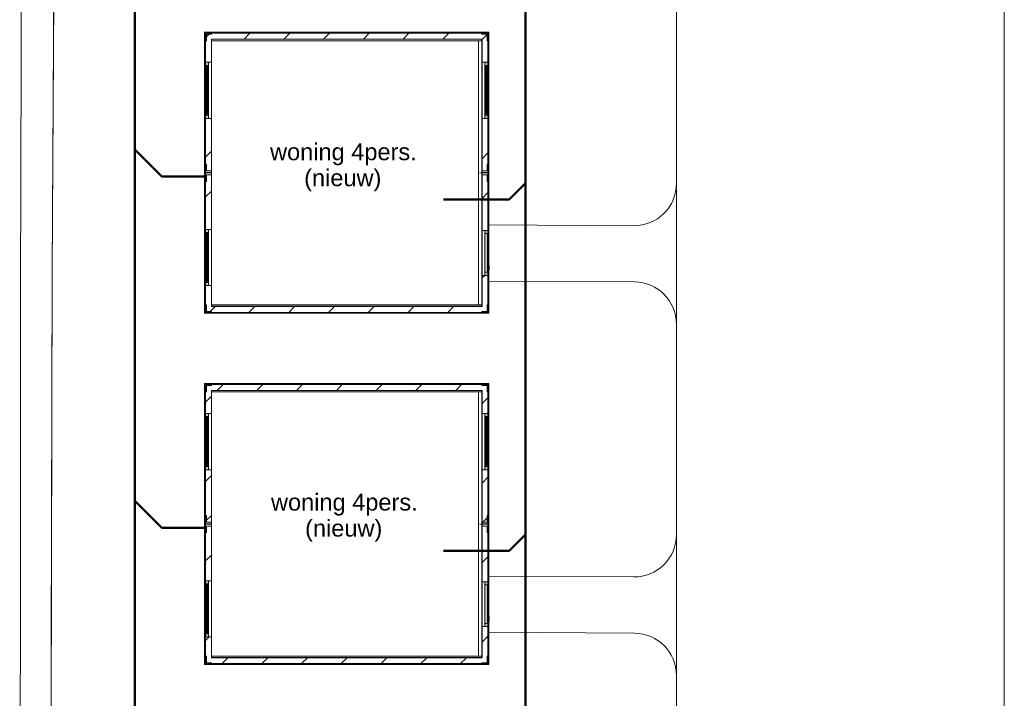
# Model space of a CAD drawing. Header units: millimetres. Extents: x -159785 to 90015, y -49332 to 203345.
# Tile 5 of 28: x -72960 to -51944, y 52597 to 67086. Entities that reach past the tile are written whole.
import ezdxf

# ---------------------------------------------------------------- set-up
doc = ezdxf.new("R2010")
doc.units = ezdxf.units.MM
doc.linetypes.add('ARC Dash', pattern=[4, 2, -2])
for name, color, linetype, lineweight in [('A--L$01A__Algemeen', 7, 'Continuous', 9), ('A--L23__Vloeren', 3, 'Continuous', 9), ('A--LD30__DetailPenMiddel', 3, 'Continuous', 9), ('A--T$01A__Algemeen', 1, 'Continuous', 13), ('B-WE-OG-TERREIN_ERF-GV', 10, 'Continuous', 20), ('B-WE-OG-TERREIN_OEVER-GV', 10, 'Continuous', 20), ('B-WE-OG-WATER-GV', 4, 'Continuous', 20), ('Montfoort-BGT_aangepast_dwg', 8, 'Continuous', 9)]:
    doc.layers.add(name, color=color, linetype=linetype, lineweight=lineweight)
doc.styles.add('Arial', font='arial.ttf', dxfattribs={"height": 360})

# ---------------------------------------------------------------- blocks, each defined once
blk = doc.blocks.new('90_GM_unit 6x6m - 90_GM_unit 6x6m-V3-00 Riolering')
at = {"layer": 'A--L$01A__Algemeen'}
h = blk.add_hatch(color=256, dxfattribs=at)
h.paths.add_polyline_path([(6050, -6000), (6070, -6000), (6070, -5820), (6050, -5820), (6050, -5980), (5920, -5980), (5920, -6000), (6030, -6000)])
h.paths.add_polyline_path([(150, -6000), (150, -5980), (20, -5980), (20, -5820), (0, -5820), (0, -6000), (145, -6000)])
h.paths.add_polyline_path([(6050, -3183), (6070, -3183), (6070, -3003), (6050, -3003), (6050, -3183)])
h.paths.add_polyline_path([(20, -3183), (20, -3003), (0, -3003), (0, -3183), (20, -3183)])
h.paths.add_polyline_path([(6050, -2997), (6070, -2997), (6070, -2817), (6050, -2817), (6050, -2997)])
h.paths.add_polyline_path([(20, -2997), (20, -2817), (0, -2817), (0, -2997), (20, -2997)])
h.paths.add_polyline_path([(6050, -180), (6070, -180), (6070, 0), (5920, 0), (5920, -20), (6050, -20), (6050, -180)])
h.paths.add_polyline_path([(5, -180), (20, -180), (20, -20), (150, -20), (150, 0), (0, 0), (0, -180)])
h = blk.add_hatch(dxfattribs=at)
h.set_pattern_fill('FP_5', color=256, style=0, pattern_type=2)
h.set_pattern_definition([(45, (77426.33, -54306.34), (-424.264, 424.264), [])])
h.paths.add_polyline_path([(6050, -5980), (6050, -5190), (5925, -5190), (5925, -5855), (145, -5855), (145, -5410), (20, -5410), (20, -5980), (5850, -5980)])
h.paths.add_polyline_path([(6050, -4230), (6050, -1840), (5925, -1840), (5925, -4230)])
h.paths.add_polyline_path([(145, -4210), (145, -1840), (20, -1840), (20, -4210)])
h.paths.add_polyline_path([(6050, -640), (6050, -20), (20, -20), (20, -640), (145, -640), (145, -145), (5925, -145), (5925, -640), (6049, -640)])
h = blk.add_hatch(color=256, dxfattribs=at)
h.paths.add_polyline_path([(20, -5410), (87, -5410), (87, -5343), (20, -5343), (20, -5410)])
h.paths.add_polyline_path([(87, -4844), (87, -4777), (63, -4777), (63, -4844)])
h.paths.add_polyline_path([(43, -4844), (43, -4777), (20, -4777), (20, -4844)])
h.paths.add_polyline_path([(43, -4277), (87, -4277), (87, -4210), (20, -4210), (20, -4277), (43, -4277)])
h.paths.add_polyline_path([(87, -1840), (87, -1773), (20, -1773), (20, -1840), (63, -1840)])
h.paths.add_polyline_path([(87, -1274), (87, -1274), (87, -1207), (63, -1207), (63, -1274)])
h.paths.add_polyline_path([(43, -1274), (43, -1207), (20, -1207), (20, -1274)])
h.paths.add_polyline_path([(43, -707), (87, -707), (87, -640), (20, -640), (20, -707), (43, -707)])
h = blk.add_hatch(color=256, dxfattribs=at)
h.paths.add_polyline_path([(5989, -5190), (6050, -5190), (6050, -5123), (5983, -5123), (5983, -5190)])
h.paths.add_polyline_path([(6050, -4297), (6050, -4230), (5983, -4230), (5983, -4297), (6050, -4297)])
h.paths.add_polyline_path([(6050, -1840), (6050, -1773), (5983, -1773), (5983, -1840), (6026, -1840)])
h.paths.add_polyline_path([(6050, -1274), (6050, -1207), (6026, -1207), (6026, -1274)])
h.paths.add_polyline_path([(6006, -1274), (6006, -1207), (5983, -1207), (5983, -1274)])
h.paths.add_polyline_path([(6048, -707), (6050, -707), (6049, -640), (5983, -640), (5983, -707), (6026, -707)])
blk.add_hatch(color=256, dxfattribs=at).paths.add_polyline_path([(6040, -5123), (6040, -4297), (5983, -4297), (5983, -5123)])
for p, q in [((150, 0), (0, 0)), ((0, 0), (0, -180)), ((0, -180), (0, -2817)), ((0, -180), (40, -180)), ((6050, -20), (20, -20)), ((20, -20), (20, -640)), ((40, -180), (40, -40)), ((40, -40), (150, -40)), ((145, -145), (145, -640)), ((5925, -145), (145, -145)), ((145, -640), (145, -145)), ((145, -145), (5925, -145)), ((5920, 0), (150, 0)), ((150, -40), (150, 0)), ((150, -640), (150, -150)), ((150, -150), (5920, -150)), ((150, -180), (5920, -180)), ((5850, -5820), (5850, -180)), ((6070, 0), (5920, 0)), ((5920, 0), (5920, -40)), ((5920, -40), (6030, -40)), ((5920, -150), (5920, -640)), ((5925, -640), (5925, -145)), ((5925, -145), (5925, -640)), ((6030, -40), (6030, -180)), ((6030, -180), (6070, -180)), ((6050, -640), (6050, -20)), ((6070, -180), (6070, 0)), ((6070, -2817), (6070, -180)), ((87, -640), (20, -640)), ((20, -640), (20, -707)), ((20, -640), (145, -640)), ((20, -707), (87, -707)), ((20, -1207), (20, -707)), ((63, -707), (43, -707)), ((43, -707), (43, -1773)), ((63, -1773), (63, -707)), ((87, -707), (87, -640)), ((87, -707), (87, -1207)), ((145, -640), (150, -640)), ((145, -1840), (145, -640)), ((145, -1840), (145, -640)), ((150, -640), (150, -1840)), ((5920, -640), (5925, -640)), ((5920, -1840), (5920, -640)), ((5925, -640), (5925, -1840)), ((5925, -640), (6050, -640)), ((5925, -640), (5925, -1840)), ((5983, -640), (5983, -707)), ((6050, -640), (5983, -640)), ((5983, -707), (6050, -707)), ((5983, -1207), (5983, -707)), ((6006, -707), (6006, -1773)), ((6026, -707), (6006, -707)), ((6026, -1773), (6026, -707)), ((6050, -707), (6050, -640)), ((6050, -707), (6050, -1207)), ((87, -1207), (20, -1207)), ((20, -1207), (20, -1274)), ((87, -1274), (87, -1207)), ((5983, -1207), (5983, -1274)), ((6050, -1207), (5983, -1207)), ((6050, -1274), (6050, -1207)), ((20, -1274), (87, -1274)), ((20, -1773), (20, -1274)), ((87, -1274), (87, -1773)), ((5983, -1274), (6050, -1274)), ((5983, -1773), (5983, -1274)), ((6050, -1274), (6050, -1773)), ((87, -1773), (20, -1773)), ((20, -1773), (20, -1840)), ((20, -1840), (87, -1840)), ((20, -1840), (20, -4210)), ((145, -1840), (20, -1840)), ((43, -1773), (63, -1773)), ((87, -1840), (87, -1773)), ((145, -1840), (145, -4210)), ((150, -1840), (145, -1840)), ((145, -4210), (145, -1840)), ((150, -4210), (150, -1840)), ((5925, -1840), (5920, -1840)), ((5920, -1840), (5920, -4230)), ((5925, -4230), (5925, -1840)), ((6050, -1840), (5925, -1840)), ((5925, -1840), (5925, -4230)), ((5983, -1773), (5983, -1840)), ((6050, -1773), (5983, -1773)), ((5983, -1840), (6050, -1840)), ((6006, -1773), (6026, -1773)), ((6050, -1840), (6050, -1773)), ((6050, -4230), (6050, -1840)), ((40, -2817), (0, -2817)), ((0, -2817), (0, -2997)), ((40, -2958), (40, -2817)), ((6070, -2817), (6030, -2817)), ((6030, -2817), (6030, -2958)), ((6070, -2997), (6070, -2817)), ((0, -2997), (0, -3003)), ((0, -2997), (150, -2997)), ((150, -3003), (0, -3003)), ((0, -3003), (0, -3183)), ((150, -2958), (40, -2958)), ((40, -3183), (40, -3043)), ((40, -3043), (150, -3043)), ((150, -2997), (150, -2958)), ((150, -3043), (150, -3003)), ((5920, -2958), (5920, -2997)), ((6030, -2958), (5920, -2958)), ((5920, -2997), (6070, -2997)), ((6070, -3003), (5920, -3003)), ((5920, -3003), (5920, -3043)), ((5920, -3043), (6030, -3043)), ((6030, -3043), (6030, -3183)), ((6070, -3003), (6070, -2997)), ((6070, -3183), (6070, -3003)), ((0, -3183), (0, -5820)), ((0, -3183), (40, -3183)), ((6030, -3183), (6070, -3183)), ((6070, -4973), (6070, -3183)), ((87, -4210), (20, -4210)), ((20, -4210), (20, -4277)), ((20, -4210), (145, -4210)), ((20, -4277), (87, -4277)), ((20, -4777), (20, -4277)), ((63, -4277), (43, -4277)), ((43, -4277), (43, -5343)), ((63, -5343), (63, -4277)), ((87, -4277), (87, -4210)), ((87, -4277), (87, -4777)), ((145, -4210), (150, -4210)), ((145, -5410), (145, -4210)), ((145, -5410), (145, -4210)), ((150, -4210), (150, -5410)), ((5920, -4230), (5925, -4230)), ((5920, -5190), (5920, -4230)), ((5920, -4230), (5920, -5190)), ((5925, -4230), (5925, -5190)), ((5925, -4230), (6050, -4230)), ((5925, -4230), (5925, -5190)), ((5983, -4230), (5983, -4297)), ((6050, -4230), (5983, -4230)), ((6040, -4297), (5983, -4297)), ((5983, -4297), (5983, -5123)), ((5983, -4297), (6050, -4297)), ((6040, -5123), (6040, -4297)), ((6050, -4297), (6050, -4230)), ((6050, -4297), (6050, -5049)), ((87, -4777), (20, -4777)), ((20, -4777), (20, -4844)), ((87, -4844), (87, -4777)), ((20, -4844), (87, -4844)), ((20, -5343), (20, -4844)), ((87, -4844), (87, -5343)), ((6063, -4973), (6063, -5058)), ((6078, -4973), (6063, -4973)), ((6078, -5058), (6078, -4973)), ((5925, -5190), (5920, -5190)), ((5920, -5190), (5920, -5850)), ((5925, -5855), (5925, -5190)), ((6050, -5190), (5925, -5190)), ((5925, -5190), (5925, -5855)), ((5983, -5123), (6040, -5123)), ((5983, -5123), (5983, -5190)), ((6050, -5123), (5983, -5123)), ((5983, -5190), (6050, -5190)), ((6050, -5048), (6040, -5048)), ((6040, -5098), (6050, -5098)), ((6050, -5098), (6050, -5048)), ((6050, -5049), (6050, -5048)), ((6055, -5066), (6050, -5066)), ((6050, -5081), (6055, -5081)), ((6050, -5098), (6050, -5097)), ((6050, -5097), (6050, -5123)), ((6050, -5190), (6050, -5123)), ((6050, -5980), (6050, -5190)), ((6070, -5062), (6070, -5058)), ((6070, -5820), (6070, -5068)), ((87, -5343), (20, -5343)), ((20, -5343), (20, -5410)), ((20, -5410), (87, -5410)), ((145, -5410), (20, -5410)), ((20, -5410), (20, -5980)), ((43, -5343), (63, -5343)), ((87, -5410), (87, -5343)), ((145, -5410), (145, -5855)), ((150, -5410), (145, -5410)), ((145, -5855), (145, -5410)), ((150, -5850), (150, -5410)), ((40, -5820), (0, -5820)), ((0, -5820), (0, -6000)), ((40, -5960), (40, -5820)), ((145, -5855), (5925, -5855)), ((5925, -5855), (145, -5855)), ((5920, -5820), (150, -5820)), ((5920, -5850), (150, -5850)), ((6070, -5820), (6030, -5820)), ((6030, -5820), (6030, -5960)), ((6070, -6000), (6070, -5820)), ((0, -6000), (150, -6000)), ((20, -5980), (6050, -5980)), ((150, -5960), (40, -5960)), ((150, -6000), (150, -5960)), ((150, -6000), (5920, -6000)), ((5920, -5960), (5920, -6000)), ((6030, -5960), (5920, -5960)), ((5920, -6000), (6070, -6000))]:
    blk.add_line(p, q, dxfattribs=at)
at = {"layer": 'A--L$01A__Algemeen', "linetype": 'ARC Dash'}
blk.add_line((5850, -3000), (5920, -3000), dxfattribs=at)
at = {"layer": 'A--L$01A__Algemeen', "flags": 128}
for points in [[(6055, -5081), (6056, -5081), (6057, -5081), (6058, -5080), (6059, -5080), (6060, -5080), (6061, -5080), (6061, -5080), (6062, -5079), (6063, -5079), (6064, -5079), (6065, -5078), (6066, -5078), (6066, -5078), (6067, -5077), (6068, -5077), (6069, -5076), (6069, -5076), (6070, -5075), (6071, -5074), (6071, -5074), (6072, -5073), (6073, -5072), (6073, -5072), (6074, -5071), (6074, -5070), (6075, -5069), (6075, -5069), (6075, -5068), (6076, -5067), (6076, -5066), (6077, -5065), (6077, -5065), (6077, -5064), (6077, -5063), (6077, -5062), (6078, -5061), (6078, -5060), (6078, -5059), (6078, -5058), (6078, -5058)], [(6063, -5058), (6063, -5058), (6063, -5059), (6063, -5059), (6063, -5059), (6063, -5060), (6063, -5060), (6062, -5060), (6062, -5060), (6062, -5061), (6062, -5061), (6062, -5061), (6062, -5062), (6062, -5062), (6062, -5062), (6061, -5062), (6061, -5063), (6061, -5063), (6061, -5063), (6061, -5063), (6060, -5063), (6060, -5064), (6060, -5064), (6060, -5064), (6060, -5064), (6059, -5064), (6059, -5065), (6059, -5065), (6059, -5065), (6058, -5065), (6058, -5065), (6058, -5065), (6057, -5065), (6057, -5065), (6057, -5065), (6057, -5065), (6056, -5066), (6056, -5066), (6056, -5066), (6055, -5066), (6055, -5066)]]:
    blk.add_lwpolyline(points, dxfattribs=at)
blk = doc.blocks.new('90_GM_unit 6x6m - 90_GM_unit 6x6m-V4-00 Riolering')
at = {"layer": 'A--L$01A__Algemeen'}
h = blk.add_hatch(color=256, dxfattribs=at)
h.paths.add_polyline_path([(6050, -6000), (6070, -6000), (6070, -5820), (6050, -5820), (6050, -5980), (5920, -5980), (5920, -6000), (6050, -6000)])
h.paths.add_polyline_path([(150, -6000), (150, -5980), (20, -5980), (20, -5820), (0, -5820), (0, -6000), (150, -6000)])
h.paths.add_polyline_path([(6070, -3183), (6070, -3003), (6050, -3003), (6050, -3183)])
h.paths.add_polyline_path([(20, -3183), (20, -3183), (20, -3003), (0, -3003), (0, -3183)])
h.paths.add_polyline_path([(6070, -2997), (6070, -2817), (6050, -2817), (6050, -2997)])
h.paths.add_polyline_path([(20, -2997), (20, -2997), (20, -2817), (0, -2817), (0, -2997)])
h.paths.add_polyline_path([(6065, -180), (6070, -180), (6070, 0), (5920, 0), (5920, -20), (6050, -20), (6050, -180)])
h.paths.add_polyline_path([(20, -180), (20, -20), (150, -20), (150, 0), (0, 0), (0, -180), (5, -180)])
h = blk.add_hatch(dxfattribs=at)
h.set_pattern_fill('FP_6', color=256, style=0, pattern_type=2)
h.set_pattern_definition([(45, (77426.33, -61806.34), (-424.264, 424.264), [])])
h.paths.add_polyline_path([(6050, -5980), (6050, -5980), (6050, -5190), (5925, -5190), (5925, -5855), (145, -5855), (145, -5410), (20, -5410), (20, -5980), (5850, -5980)])
h.paths.add_polyline_path([(6050, -4230), (6050, -1840), (5925, -1840), (5925, -4230)])
h.paths.add_polyline_path([(145, -4210), (145, -1840), (20, -1840), (20, -4210)])
h.paths.add_polyline_path([(6050, -640), (6050, -20), (20, -20), (20, -640), (145, -640), (145, -145), (5925, -145), (5925, -640)])
h = blk.add_hatch(color=256, dxfattribs=at)
h.paths.add_polyline_path([(20, -5410), (87, -5410), (87, -5343), (20, -5343), (20, -5410)])
h.paths.add_polyline_path([(87, -4844), (87, -4777), (63, -4777), (63, -4844)])
h.paths.add_polyline_path([(43, -4844), (43, -4777), (20, -4777), (20, -4844)])
h.paths.add_polyline_path([(63, -4277), (87, -4277), (87, -4210), (20, -4210), (20, -4277), (43, -4277)])
h.paths.add_polyline_path([(87, -1840), (87, -1773), (20, -1773), (20, -1840), (63, -1840)])
h.paths.add_polyline_path([(87, -1274), (87, -1207), (63, -1207), (63, -1274)])
h.paths.add_polyline_path([(43, -1274), (43, -1207), (20, -1207), (20, -1274)])
h.paths.add_polyline_path([(87, -707), (87, -640), (20, -640), (20, -707), (63, -707)])
h = blk.add_hatch(color=256, dxfattribs=at)
h.paths.add_polyline_path([(6040, -5190), (6050, -5190), (6050, -5123), (5983, -5123), (5983, -5190)])
h.paths.add_polyline_path([(6050, -4297), (6050, -4230), (5983, -4230), (5983, -4297), (6050, -4297)])
h.paths.add_polyline_path([(6050, -1840), (6050, -1773), (5983, -1773), (5983, -1840), (6050, -1840)])
h.paths.add_polyline_path([(6050, -1274), (6050, -1207), (6026, -1207), (6026, -1274), (6050, -1274)])
h.paths.add_polyline_path([(6006, -1274), (6006, -1207), (5983, -1207), (5983, -1274)])
h.paths.add_polyline_path([(6049, -707), (6050, -707), (6050, -640), (5983, -640), (5983, -707), (6026, -707)])
blk.add_hatch(color=256, dxfattribs=at).paths.add_polyline_path([(6040, -5123), (6040, -4297), (5983, -4297), (5983, -5123)])
for p, q in [((150, 0), (0, 0)), ((0, 0), (0, -180)), ((0, -180), (0, -2817)), ((0, -180), (40, -180)), ((6050, -20), (20, -20)), ((20, -20), (20, -640)), ((40, -180), (40, -40)), ((40, -40), (150, -40)), ((145, -145), (145, -640)), ((5925, -145), (145, -145)), ((145, -640), (145, -145)), ((145, -145), (5925, -145)), ((5920, 0), (150, 0)), ((150, -40), (150, 0)), ((150, -640), (150, -150)), ((150, -150), (5920, -150)), ((150, -180), (5920, -180)), ((5850, -5820), (5850, -180)), ((6070, 0), (5920, 0)), ((5920, 0), (5920, -40)), ((5920, -40), (6030, -40)), ((5920, -150), (5920, -640)), ((5925, -640), (5925, -145)), ((5925, -145), (5925, -640)), ((6030, -40), (6030, -180)), ((6030, -180), (6070, -180)), ((6050, -640), (6050, -20)), ((6070, -180), (6070, 0)), ((6070, -2817), (6070, -180)), ((87, -640), (20, -640)), ((20, -640), (20, -707)), ((20, -640), (145, -640)), ((20, -707), (87, -707)), ((20, -1207), (20, -707)), ((63, -707), (43, -707)), ((43, -707), (43, -1773)), ((63, -1773), (63, -707)), ((87, -707), (87, -640)), ((87, -707), (87, -1207)), ((145, -640), (150, -640)), ((145, -1840), (145, -640)), ((145, -1840), (145, -640)), ((150, -640), (150, -1840)), ((5920, -640), (5925, -640)), ((5920, -1840), (5920, -640)), ((5925, -640), (5925, -1840)), ((5925, -640), (6050, -640)), ((5925, -640), (5925, -1840)), ((5983, -640), (5983, -707)), ((6050, -640), (5983, -640)), ((5983, -707), (6050, -707)), ((5983, -1207), (5983, -707)), ((6006, -707), (6006, -1773)), ((6026, -707), (6006, -707)), ((6026, -1773), (6026, -707)), ((6050, -707), (6050, -640)), ((6050, -707), (6050, -1207)), ((87, -1207), (20, -1207)), ((20, -1207), (20, -1274)), ((87, -1274), (87, -1207)), ((5983, -1207), (5983, -1274)), ((6050, -1207), (5983, -1207)), ((6050, -1274), (6050, -1207)), ((20, -1274), (87, -1274)), ((20, -1773), (20, -1274)), ((87, -1274), (87, -1773)), ((5983, -1274), (6050, -1274)), ((5983, -1773), (5983, -1274)), ((6050, -1274), (6050, -1773)), ((87, -1773), (20, -1773)), ((20, -1773), (20, -1840)), ((20, -1840), (87, -1840)), ((20, -1840), (20, -4210)), ((145, -1840), (20, -1840)), ((43, -1773), (63, -1773)), ((87, -1840), (87, -1773)), ((145, -1840), (145, -4210)), ((150, -1840), (145, -1840)), ((145, -4210), (145, -1840)), ((150, -4210), (150, -1840)), ((5925, -1840), (5920, -1840)), ((5920, -1840), (5920, -4230)), ((5925, -4230), (5925, -1840)), ((6050, -1840), (5925, -1840)), ((5925, -1840), (5925, -4230)), ((5983, -1773), (5983, -1840)), ((6050, -1773), (5983, -1773)), ((5983, -1840), (6050, -1840)), ((6006, -1773), (6026, -1773)), ((6050, -1840), (6050, -1773)), ((6050, -4230), (6050, -1840)), ((40, -2817), (0, -2817)), ((0, -2817), (0, -2997)), ((40, -2958), (40, -2817)), ((6070, -2817), (6030, -2817)), ((6030, -2817), (6030, -2958)), ((6070, -2997), (6070, -2817)), ((0, -2997), (0, -3003)), ((0, -2997), (150, -2997)), ((150, -3003), (0, -3003)), ((0, -3003), (0, -3183)), ((150, -2958), (40, -2958)), ((40, -3183), (40, -3043)), ((40, -3043), (150, -3043)), ((150, -2997), (150, -2958)), ((150, -3043), (150, -3003)), ((5920, -2958), (5920, -2997)), ((6030, -2958), (5920, -2958)), ((5920, -2997), (6070, -2997)), ((6070, -3003), (5920, -3003)), ((5920, -3003), (5920, -3043)), ((5920, -3043), (6030, -3043)), ((6030, -3043), (6030, -3183)), ((6070, -3003), (6070, -2997)), ((6070, -3183), (6070, -3003)), ((0, -3183), (0, -5820)), ((0, -3183), (40, -3183)), ((6030, -3183), (6070, -3183)), ((6070, -4973), (6070, -3183)), ((87, -4210), (20, -4210)), ((20, -4210), (20, -4277)), ((20, -4210), (145, -4210)), ((20, -4277), (87, -4277)), ((20, -4777), (20, -4277)), ((63, -4277), (43, -4277)), ((43, -4277), (43, -5343)), ((63, -5343), (63, -4277)), ((87, -4277), (87, -4210)), ((87, -4277), (87, -4777)), ((145, -4210), (150, -4210)), ((145, -5410), (145, -4210)), ((145, -5410), (145, -4210)), ((150, -4210), (150, -5410)), ((5920, -4230), (5925, -4230)), ((5920, -5190), (5920, -4230)), ((5920, -4230), (5920, -5190)), ((5925, -4230), (5925, -5190)), ((5925, -4230), (6050, -4230)), ((5925, -4230), (5925, -5190)), ((5983, -4230), (5983, -4297)), ((6050, -4230), (5983, -4230)), ((6040, -4297), (5983, -4297)), ((5983, -4297), (5983, -5123)), ((5983, -4297), (6050, -4297)), ((6040, -5123), (6040, -4297)), ((6050, -4297), (6050, -4230)), ((6050, -4297), (6050, -5049)), ((87, -4777), (20, -4777)), ((20, -4777), (20, -4844)), ((87, -4844), (87, -4777)), ((20, -4844), (87, -4844)), ((20, -5343), (20, -4844)), ((87, -4844), (87, -5343)), ((6063, -4973), (6063, -5058)), ((6078, -4973), (6063, -4973)), ((6078, -5058), (6078, -4973)), ((5925, -5190), (5920, -5190)), ((5920, -5190), (5920, -5850)), ((5925, -5855), (5925, -5190)), ((6050, -5190), (5925, -5190)), ((5925, -5190), (5925, -5855)), ((5983, -5123), (6040, -5123)), ((5983, -5123), (5983, -5190)), ((6050, -5123), (5983, -5123)), ((5983, -5190), (6050, -5190)), ((6050, -5048), (6040, -5048)), ((6040, -5098), (6050, -5098)), ((6050, -5098), (6050, -5048)), ((6050, -5049), (6050, -5048)), ((6055, -5066), (6050, -5066)), ((6050, -5081), (6055, -5081)), ((6050, -5098), (6050, -5097)), ((6050, -5097), (6050, -5123)), ((6050, -5190), (6050, -5123)), ((6050, -5980), (6050, -5190)), ((6070, -5062), (6070, -5058)), ((6070, -5820), (6070, -5068)), ((87, -5343), (20, -5343)), ((20, -5343), (20, -5410)), ((20, -5410), (87, -5410)), ((145, -5410), (20, -5410)), ((20, -5410), (20, -5980)), ((43, -5343), (63, -5343)), ((87, -5410), (87, -5343)), ((145, -5410), (145, -5855)), ((150, -5410), (145, -5410)), ((145, -5855), (145, -5410)), ((150, -5850), (150, -5410)), ((40, -5820), (0, -5820)), ((0, -5820), (0, -6000)), ((40, -5960), (40, -5820)), ((145, -5855), (5925, -5855)), ((5925, -5855), (145, -5855)), ((5920, -5820), (150, -5820)), ((5920, -5850), (150, -5850)), ((6070, -5820), (6030, -5820)), ((6030, -5820), (6030, -5960)), ((6070, -6000), (6070, -5820)), ((0, -6000), (150, -6000)), ((20, -5980), (6050, -5980)), ((150, -5960), (40, -5960)), ((150, -6000), (150, -5960)), ((150, -6000), (5920, -6000)), ((5920, -5960), (5920, -6000)), ((6030, -5960), (5920, -5960)), ((5920, -6000), (6070, -6000))]:
    blk.add_line(p, q, dxfattribs=at)
at = {"layer": 'A--L$01A__Algemeen', "linetype": 'ARC Dash'}
blk.add_line((5850, -3000), (5920, -3000), dxfattribs=at)
at = {"layer": 'A--L$01A__Algemeen', "flags": 128}
for points in [[(6055, -5081), (6056, -5081), (6057, -5081), (6058, -5080), (6059, -5080), (6060, -5080), (6061, -5080), (6061, -5080), (6062, -5079), (6063, -5079), (6064, -5079), (6065, -5078), (6066, -5078), (6066, -5078), (6067, -5077), (6068, -5077), (6069, -5076), (6069, -5076), (6070, -5075), (6071, -5074), (6071, -5074), (6072, -5073), (6073, -5072), (6073, -5072), (6074, -5071), (6074, -5070), (6075, -5069), (6075, -5069), (6075, -5068), (6076, -5067), (6076, -5066), (6077, -5065), (6077, -5065), (6077, -5064), (6077, -5063), (6077, -5062), (6078, -5061), (6078, -5060), (6078, -5059), (6078, -5058), (6078, -5058)], [(6063, -5058), (6063, -5058), (6063, -5059), (6063, -5059), (6063, -5059), (6063, -5060), (6063, -5060), (6062, -5060), (6062, -5060), (6062, -5061), (6062, -5061), (6062, -5061), (6062, -5062), (6062, -5062), (6062, -5062), (6061, -5062), (6061, -5063), (6061, -5063), (6061, -5063), (6061, -5063), (6060, -5063), (6060, -5064), (6060, -5064), (6060, -5064), (6060, -5064), (6059, -5064), (6059, -5065), (6059, -5065), (6059, -5065), (6058, -5065), (6058, -5065), (6058, -5065), (6057, -5065), (6057, -5065), (6057, -5065), (6057, -5065), (6056, -5066), (6056, -5066), (6056, -5066), (6055, -5066), (6055, -5066)]]:
    blk.add_lwpolyline(points, dxfattribs=at)
blk = doc.blocks.new('Montfoort-BGT_aangepast_dwg-2210655-00 Riolering')
at = {"layer": 'B-WE-OG-TERREIN_ERF-GV', "color": 8, "lineweight": 9, "flags": 128}
blk.add_lwpolyline([(128431, -152387), (142223, -205881), (149664, -234394), (152660, -245599), (154970, -253965)], dxfattribs=at)
at = {"layer": 'B-WE-OG-TERREIN_OEVER-GV', "color": 8, "lineweight": 9, "flags": 128}
for points in [[(154970, -253965), (152660, -245599), (149664, -234394), (142223, -205881), (128431, -152387)], [(127708, -152660), (135410, -182455), (141670, -206459), (154195, -253976)]]:
    blk.add_lwpolyline(points, dxfattribs=at)
at = {"layer": 'B-WE-OG-WATER-GV', "color": 8, "lineweight": 9, "flags": 128}
blk.add_lwpolyline([(154195, -253976), (141670, -206459), (135410, -182455), (127708, -152660)], dxfattribs=at)

msp = doc.modelspace()

# ---------------------------------------------------------------- linework, layer by layer
at = {"layer": 'A--L23__Vloeren', "color": 9}
for p, q in [((-71948, 116952), (-72263, 61709)), ((-58944, 56087), (-58944, 93626)), ((-58944, 30047), (-58944, 93626)), ((-51944, 31472), (-51944, 93625)), ((-58944, 63587), (-58944, 60587)), ((-62944, 61844), (-62944, 62706)), ((-62944, 62706), (-59850, 62687)), ((-72263, 61709), (-72344, 32241)), ((-62944, 61754), (-62944, 61759)), ((-62944, 61506), (-62944, 61748)), ((-59838, 61487), (-62944, 61506)), ((-58944, 56087), (-58944, 53087)), ((-62944, 54344), (-62944, 55206)), ((-62944, 55206), (-59850, 55187)), ((-62944, 54254), (-62944, 54259)), ((-62944, 54006), (-62944, 54248)), ((-59838, 53987), (-62944, 54006))]:
    msp.add_line(p, q, dxfattribs=at)
for centre, start, end in [((-59844, 63587), 269.6424, 359.9997), ((-59844, 63587), 269.6424, 359.9997), ((-59844, 60587), 359.9997, 89.6424), ((-59844, 60587), 359.9997, 89.6424), ((-59844, 56087), 269.6424, 359.9997), ((-59844, 56087), 269.6424, 359.9997), ((-59844, 53087), 359.9997, 89.6424), ((-59844, 53087), 359.9997, 89.6424)]:
    msp.add_arc(centre, 900, start, end, dxfattribs=at)
at = {"layer": 'A--LD30__DetailPenMiddel', "lineweight": 50}
for p, q in [((-62162, 97350), (-62162, 33596)), ((-70503, 34355), (-70503, 69853)), ((-69926, 63737), (-70503, 64314)), ((-69014, 63737), (-69926, 63737)), ((-62515, 63243), (-62162, 63596)), ((-63915, 63243), (-62515, 63243)), ((-69926, 56237), (-70503, 56814)), ((-69014, 56237), (-69926, 56237)), ((-62515, 55743), (-62162, 56096)), ((-63915, 55743), (-62515, 55743))]:
    msp.add_line(p, q, dxfattribs=at)

# ---------------------------------------------------------------- block references
at = {"layer": 'A--L$01A__Algemeen', "rotation": 359.9997189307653}
for name, p in [('90_GM_unit 6x6m - 90_GM_unit 6x6m-V4-00 Riolering', (-69014, 66817)), ('90_GM_unit 6x6m - 90_GM_unit 6x6m-V3-00 Riolering', (-69014, 59317))]:
    msp.add_blockref(name, p, dxfattribs=at)
at = {"layer": 'Montfoort-BGT_aangepast_dwg', "rotation": 345.2160000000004}
msp.add_blockref('Montfoort-BGT_aangepast_dwg-2210655-00 Riolering', (-157242, 297066), dxfattribs=at)

# ---------------------------------------------------------------- next in the draw order: texts
at = {"layer": 'A--T$01A__Algemeen', "color": 7, "char_height": 360, "width": 3687.76, "attachment_point": 1, "style": 'Arial', "bg_fill": 3, "box_fill_scale": 1.25, "bg_fill_color": 256, "bg_fill_true_color": 13158600, "bg_fill_transparency": 0}
for insert in [(-67616, 64445), (-67596, 56965)]:
    msp.add_mtext('woning 4pers.', dxfattribs=dict(at, insert=insert))

# ---------------------------------------------------------------- next in the draw order: texts
at = {"layer": 'A--T$01A__Algemeen', "color": 7, "char_height": 360, "width": 1924.05, "attachment_point": 1, "style": 'Arial', "bg_fill": 3, "box_fill_scale": 1.25, "bg_fill_color": 256, "bg_fill_true_color": 13158600, "bg_fill_transparency": 0}
for insert in [(-66888, 63890), (-66868, 56409)]:
    msp.add_mtext('(nieuw)', dxfattribs=dict(at, insert=insert))

doc.saveas('drawing.dxf')
